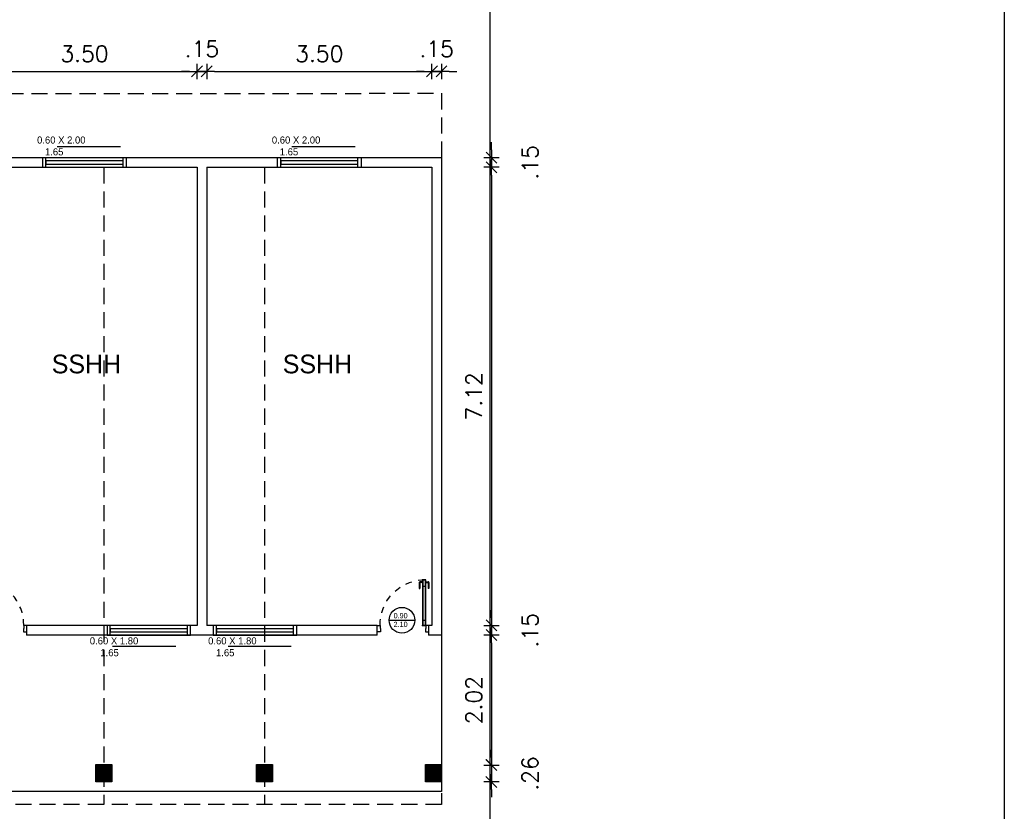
# Model space of a CAD drawing. Header units: millimetres. Extents: x 2426 to 2846, y 395 to 617.
# Tile 24 of 58: x 2475 to 2490, y 487 to 499. Entities that reach past the tile are written whole.
import ezdxf

# ---------------------------------------------------------------- set-up
doc = ezdxf.new("R2010")
doc.units = ezdxf.units.MM
doc.linetypes.add('DASHED2', pattern=[0.375, 0.25, -0.125])
doc.linetypes.add('HIDDEN', pattern=[0.375, 0.25, -0.125])
doc.layers.add('Abertura', color=2, linetype='Continuous')
doc.layers.add('Cotas', color=3, linetype='Continuous')
doc.styles.add('SIMPLEX_8', font='simplex.shx')
doc.dimstyles.new('08', dxfattribs={"dimtxt": 0.25, "dimasz": 0.12, "dimexe": 0, "dimexo": 0, "dimgap": 0.15, "dimtad": 1, "dimzin": 4, "dimdsep": 46, "dimtxsty": 'SIMPLEX_8', "dimblk1": 'D', "dimblk2": 'D', "dimsah": 1, "dimcen": 0.09, "dimse1": 1, "dimse2": 1, "dimclre": 256, "dimclrt": 2, "dimadec": 0, "dimazin": 0, "dimtfac": 1, "dimtmove": 2, "dimatfit": 3, "dimldrblk": 'D', "dimfxl": 1, "dimtolj": 1, "dimtzin": 0, "dimarcsym": 0})

# ---------------------------------------------------------------- blocks, each defined once
blk = doc.blocks.new('puerta70 05')
at = {"color": 1, "linetype": 'Continuous'}
blk.add_line((71.829, 18.746), (71.829, 18.706), dxfattribs=at)
at = {"color": 2, "linetype": 'Continuous'}
for points in [[(71.909, 19.411), (71.954, 19.411), (71.954, 19.406), (72.009, 19.406), (72.009, 19.456)], [(71.909, 19.456), (71.909, 19.411)], [(71.909, 18.701), (71.954, 18.701), (71.954, 18.706), (72.009, 18.706), (72.009, 18.656)], [(71.909, 18.656), (71.909, 18.701)]]:
    blk.add_lwpolyline(points, dxfattribs=at)
at = {"color": 1, "linetype": 'DASHED2', "ltscale": 0.01}
blk.add_lwpolyline([(71.199, 18.751, -0.402216), (71.909, 19.411, -0.402216)], format="xyb", dxfattribs=at)
at = {"color": 2, "linetype": 'Continuous'}
blk.add_lwpolyline([(71.909, 18.701), (71.199, 18.701), (71.199, 18.751), (71.909, 18.751)], close=True, dxfattribs=at)
at = {"color": 1, "linetype": 'Continuous'}
blk.add_lwpolyline([(71.904, 18.706), (71.204, 18.706), (71.204, 18.746), (71.904, 18.746)], close=True, dxfattribs=at)
for points in [[(71.226, 18.751), (71.226, 18.755)], [(71.226, 18.755), (71.251, 18.755)], [(71.226, 18.701), (71.226, 18.696)], [(71.226, 18.696), (71.251, 18.696)], [(71.232, 18.755), (71.232, 18.791)], [(71.232, 18.696), (71.232, 18.661)], [(71.242, 18.801), (71.332, 18.801)], [(71.242, 18.755), (71.242, 18.791)], [(71.242, 18.791), (71.332, 18.791)], [(71.242, 18.696), (71.242, 18.661)], [(71.251, 18.755), (71.251, 18.751)], [(71.251, 18.696), (71.251, 18.701)], [(71.299, 18.746), (71.299, 18.706)], [(71.332, 18.801), (71.332, 18.791)], [(71.242, 18.661), (71.332, 18.661)], [(71.242, 18.651), (71.332, 18.651)], [(71.332, 18.651), (71.332, 18.661)]]:
    blk.add_lwpolyline(points, dxfattribs=at)
for points in [[(71.232, 18.791, -0.414214), (71.242, 18.801, -0.414214)], [(71.242, 18.651, -0.414214), (71.232, 18.661, -0.414214)]]:
    blk.add_lwpolyline(points, format="xyb", dxfattribs=at)
at = {"linetype": 'Continuous'}
for p in [(71.199, 18.751), (71.904, 18.746), (71.904, 18.746)]:
    blk.add_point(p, dxfattribs=at)
at = {"color": 2, "linetype": 'Continuous'}
blk.add_point((71.909, 18.751), dxfattribs=at)
blk = doc.blocks.new('D')
for p, q in [((-1, 0), (1, 0)), ((0, -1), (0, 1))]:
    blk.add_line(p, q)
at = {"color": 4}
blk.add_line((-0.71, -0.71), (0.71, 0.71), dxfattribs=at)
blk = doc.blocks.new('*D369')
at = {"layer": 'Cotas', "color": 0, "lineweight": -2, "transparency": 16777216}
for p, q in [((2482.224, 496.996), (2482.224, 497.116)), ((2482.224, 496.876), (2482.224, 496.726)), ((2482.224, 496.606), (2482.224, 496.486))]:
    blk.add_line(p, q, dxfattribs=at)
at = {"layer": 'Defpoints', "color": 0, "transparency": 16777216}
for p in [(2481.447, 496.876), (2481.297, 496.726), (2482.224, 496.726)]:
    blk.add_point(p, dxfattribs=at)
at = {"layer": 'Cotas', "color": 0, "lineweight": -2, "transparency": 16777216, "xscale": 0.12, "yscale": 0.12, "zscale": 0.12}
for p, rotation in [((2482.224, 496.876), 270), ((2482.224, 496.726), 90)]:
    blk.add_blockref('D', p, dxfattribs=dict(at, rotation=rotation))
at = {"layer": 'Cotas', "color": 2, "transparency": 16777216, "insert": (2482.824, 496.801), "char_height": 0.25, "attachment_point": 5, "rotation": 90, "style": 'SIMPLEX_8'}
blk.add_mtext('\\A1;.15', dxfattribs=at)
blk = doc.blocks.new('*D376')
at = {"layer": 'Cotas', "color": 0, "lineweight": -2, "transparency": 16777216}
blk.add_line((2482.224, 496.606), (2482.224, 489.726), dxfattribs=at)
at = {"layer": 'Defpoints', "color": 0, "transparency": 16777216}
for p in [(2481.297, 496.726), (2481.297, 489.606), (2482.224, 489.606)]:
    blk.add_point(p, dxfattribs=at)
at = {"layer": 'Cotas', "color": 0, "lineweight": -2, "transparency": 16777216, "xscale": 0.12, "yscale": 0.12, "zscale": 0.12}
for p, rotation in [((2482.224, 496.726), 90), ((2482.224, 489.606), 270)]:
    blk.add_blockref('D', p, dxfattribs=dict(at, rotation=rotation))
at = {"layer": 'Cotas', "color": 2, "transparency": 16777216, "insert": (2481.949, 493.166), "char_height": 0.25, "attachment_point": 5, "rotation": 90, "style": 'SIMPLEX_8'}
blk.add_mtext('\\A1;7.12', dxfattribs=at)
blk = doc.blocks.new('*D377')
at = {"layer": 'Cotas', "color": 0, "lineweight": -2, "transparency": 16777216}
for p, q in [((2482.224, 489.726), (2482.224, 489.846)), ((2482.224, 489.606), (2482.224, 489.456)), ((2482.224, 489.336), (2482.224, 489.216))]:
    blk.add_line(p, q, dxfattribs=at)
at = {"layer": 'Defpoints', "color": 0, "transparency": 16777216}
for p in [(2481.297, 489.606), (2481.447, 489.456), (2482.224, 489.456)]:
    blk.add_point(p, dxfattribs=at)
at = {"layer": 'Cotas', "color": 0, "lineweight": -2, "transparency": 16777216, "xscale": 0.12, "yscale": 0.12, "zscale": 0.12}
for p, rotation in [((2482.224, 489.606), 270), ((2482.224, 489.456), 90)]:
    blk.add_blockref('D', p, dxfattribs=dict(at, rotation=rotation))
at = {"layer": 'Cotas', "color": 2, "transparency": 16777216, "insert": (2482.824, 489.531), "char_height": 0.25, "attachment_point": 5, "rotation": 90, "style": 'SIMPLEX_8'}
blk.add_mtext('\\A1;.15', dxfattribs=at)
blk = doc.blocks.new('*D378')
at = {"layer": 'Cotas', "color": 0, "lineweight": -2, "transparency": 16777216}
blk.add_line((2482.224, 489.336), (2482.224, 487.556), dxfattribs=at)
at = {"layer": 'Defpoints', "color": 0, "transparency": 16777216}
for p in [(2481.447, 489.456), (2481.448, 487.436), (2482.224, 487.436)]:
    blk.add_point(p, dxfattribs=at)
at = {"layer": 'Cotas', "color": 0, "lineweight": -2, "transparency": 16777216, "xscale": 0.12, "yscale": 0.12, "zscale": 0.12}
for p, rotation in [((2482.224, 489.456), 90), ((2482.224, 487.436), 270)]:
    blk.add_blockref('D', p, dxfattribs=dict(at, rotation=rotation))
at = {"layer": 'Cotas', "color": 2, "transparency": 16777216, "insert": (2481.949, 488.446), "char_height": 0.25, "attachment_point": 5, "rotation": 90, "style": 'SIMPLEX_8'}
blk.add_mtext('\\A1;2.02', dxfattribs=at)
blk = doc.blocks.new('*D370')
at = {"layer": 'Cotas', "color": 0, "lineweight": -2, "transparency": 16777216}
for p, q in [((2482.223, 487.556), (2482.223, 487.676)), ((2482.223, 487.436), (2482.223, 487.176)), ((2482.223, 487.056), (2482.223, 486.936))]:
    blk.add_line(p, q, dxfattribs=at)
at = {"layer": 'Defpoints', "color": 0, "transparency": 16777216}
for p in [(2481.448, 487.436), (2481.447, 487.176), (2482.223, 487.176)]:
    blk.add_point(p, dxfattribs=at)
at = {"layer": 'Cotas', "color": 0, "lineweight": -2, "transparency": 16777216, "xscale": 0.12, "yscale": 0.12, "zscale": 0.12}
for p, rotation in [((2482.223, 487.436), 270), ((2482.223, 487.176), 90)]:
    blk.add_blockref('D', p, dxfattribs=dict(at, rotation=rotation))
at = {"layer": 'Cotas', "color": 2, "transparency": 16777216, "insert": (2482.823, 487.306), "char_height": 0.25, "attachment_point": 5, "rotation": 90, "style": 'SIMPLEX_8'}
blk.add_mtext('\\A1;.26', dxfattribs=at)
blk = doc.blocks.new('*D392')
at = {"layer": 'Cotas', "color": 0, "lineweight": -2, "transparency": 16777216}
blk.add_line((2474.267, 498.216), (2477.527, 498.216), dxfattribs=at)
at = {"layer": 'Defpoints', "color": 0, "transparency": 16777216}
for p in [(2477.647, 498.216), (2474.147, 496.726), (2477.647, 496.726)]:
    blk.add_point(p, dxfattribs=at)
at = {"layer": 'Cotas', "color": 0, "lineweight": -2, "transparency": 16777216, "xscale": 0.12, "yscale": 0.12, "zscale": 0.12, "rotation": 180}
blk.add_blockref('D', (2474.147, 498.216), dxfattribs=at)
at = {"layer": 'Cotas', "color": 0, "lineweight": -2, "transparency": 16777216, "xscale": 0.12, "yscale": 0.12, "zscale": 0.12}
blk.add_blockref('D', (2477.647, 498.216), dxfattribs=at)
at = {"layer": 'Cotas', "color": 2, "transparency": 16777216, "insert": (2475.897, 498.491), "char_height": 0.25, "attachment_point": 5, "style": 'SIMPLEX_8'}
blk.add_mtext('\\A1;3.50', dxfattribs=at)
blk = doc.blocks.new('*D393')
at = {"layer": 'Cotas', "color": 0, "lineweight": -2, "transparency": 16777216}
for p, q in [((2477.527, 498.216), (2477.407, 498.216)), ((2477.647, 498.216), (2477.797, 498.216)), ((2477.917, 498.216), (2478.037, 498.216))]:
    blk.add_line(p, q, dxfattribs=at)
at = {"layer": 'Defpoints', "color": 0, "transparency": 16777216}
for p in [(2477.797, 498.216), (2477.647, 496.726), (2477.797, 496.726)]:
    blk.add_point(p, dxfattribs=at)
at = {"layer": 'Cotas', "color": 0, "lineweight": -2, "transparency": 16777216, "xscale": 0.12, "yscale": 0.12, "zscale": 0.12}
blk.add_blockref('D', (2477.647, 498.216), dxfattribs=at)
at = {"layer": 'Cotas', "color": 0, "lineweight": -2, "transparency": 16777216, "xscale": 0.12, "yscale": 0.12, "zscale": 0.12, "rotation": 180}
blk.add_blockref('D', (2477.797, 498.216), dxfattribs=at)
at = {"layer": 'Cotas', "color": 2, "transparency": 16777216, "insert": (2477.722, 498.566), "char_height": 0.25, "attachment_point": 5, "style": 'SIMPLEX_8'}
blk.add_mtext('\\A1;.15', dxfattribs=at)
blk = doc.blocks.new('*D394')
at = {"layer": 'Cotas', "color": 0, "lineweight": -2, "transparency": 16777216}
blk.add_line((2477.917, 498.216), (2481.177, 498.216), dxfattribs=at)
at = {"layer": 'Defpoints', "color": 0, "transparency": 16777216}
for p in [(2481.297, 498.216), (2477.797, 496.726), (2481.297, 496.726)]:
    blk.add_point(p, dxfattribs=at)
at = {"layer": 'Cotas', "color": 0, "lineweight": -2, "transparency": 16777216, "xscale": 0.12, "yscale": 0.12, "zscale": 0.12, "rotation": 180}
blk.add_blockref('D', (2477.797, 498.216), dxfattribs=at)
at = {"layer": 'Cotas', "color": 0, "lineweight": -2, "transparency": 16777216, "xscale": 0.12, "yscale": 0.12, "zscale": 0.12}
blk.add_blockref('D', (2481.297, 498.216), dxfattribs=at)
at = {"layer": 'Cotas', "color": 2, "transparency": 16777216, "insert": (2479.547, 498.491), "char_height": 0.25, "attachment_point": 5, "style": 'SIMPLEX_8'}
blk.add_mtext('\\A1;3.50', dxfattribs=at)
blk = doc.blocks.new('*D395')
at = {"layer": 'Cotas', "color": 0, "lineweight": -2, "transparency": 16777216}
for p, q in [((2481.177, 498.216), (2481.057, 498.216)), ((2481.297, 498.216), (2481.447, 498.216)), ((2481.567, 498.216), (2481.687, 498.216))]:
    blk.add_line(p, q, dxfattribs=at)
at = {"layer": 'Defpoints', "color": 0, "transparency": 16777216}
for p in [(2481.447, 498.216), (2481.297, 496.726), (2481.447, 496.727)]:
    blk.add_point(p, dxfattribs=at)
at = {"layer": 'Cotas', "color": 0, "lineweight": -2, "transparency": 16777216, "xscale": 0.12, "yscale": 0.12, "zscale": 0.12}
blk.add_blockref('D', (2481.297, 498.216), dxfattribs=at)
at = {"layer": 'Cotas', "color": 0, "lineweight": -2, "transparency": 16777216, "xscale": 0.12, "yscale": 0.12, "zscale": 0.12, "rotation": 180}
blk.add_blockref('D', (2481.447, 498.216), dxfattribs=at)
at = {"layer": 'Cotas', "color": 2, "transparency": 16777216, "insert": (2481.372, 498.566), "char_height": 0.25, "attachment_point": 5, "style": 'SIMPLEX_8'}
blk.add_mtext('\\A1;.15', dxfattribs=at)
blk = doc.blocks.new('*D373')
at = {"layer": 'Cotas', "color": 0, "lineweight": -2, "transparency": 16777216}
blk.add_line((2431.317, 500.864), (2481.327, 500.864), dxfattribs=at)
at = {"layer": 'Defpoints', "color": 0, "transparency": 16777216}
for p in [(2481.447, 500.864), (2431.197, 496.726), (2481.447, 496.727)]:
    blk.add_point(p, dxfattribs=at)
at = {"layer": 'Cotas', "color": 0, "lineweight": -2, "transparency": 16777216, "xscale": 0.12, "yscale": 0.12, "zscale": 0.12, "rotation": 180}
blk.add_blockref('D', (2431.197, 500.864), dxfattribs=at)
at = {"layer": 'Cotas', "color": 0, "lineweight": -2, "transparency": 16777216, "xscale": 0.12, "yscale": 0.12, "zscale": 0.12}
blk.add_blockref('D', (2481.447, 500.864), dxfattribs=at)
at = {"layer": 'Cotas', "color": 2, "transparency": 16777216, "insert": (2456.322, 501.139), "char_height": 0.25, "attachment_point": 5, "style": 'SIMPLEX_8'}
blk.add_mtext('\\A1;50.25', dxfattribs=at)

msp = doc.modelspace()

# ---------------------------------------------------------------- hatches: boundary and pattern name
h = msp.add_hatch()
h.set_pattern_fill('ANSI31', color=1, scale=0.005, angle=-180)
h.set_pattern_definition([(225, (44.729052, -1.708338), (0.01122532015, -0.01122532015), [])])
h.paths.add_polyline_path([(2476.072, 487.176), (2476.322, 487.176), (2476.322, 487.446), (2476.072, 487.446)])
h = msp.add_hatch()
h.set_pattern_fill('ANSI31', color=1, scale=0.005, angle=-180)
h.set_pattern_definition([(225, (47.229052, -1.708338), (0.01122532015, -0.01122532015), [])])
h.paths.add_polyline_path([(2478.572, 487.176), (2478.822, 487.176), (2478.822, 487.446), (2478.572, 487.446)])
h = msp.add_hatch()
h.set_pattern_fill('ANSI31', color=1, scale=0.005, angle=-180)
h.set_pattern_definition([(225, (49.853986, -1.708338), (0.01122532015, -0.01122532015), [])])
h.paths.add_polyline_path([(2481.197, 487.176), (2481.447, 487.176), (2481.447, 487.446), (2481.197, 487.446)])

# ---------------------------------------------------------------- linework, layer by layer
at = {"color": 1}
for p, q in [((2475.472, 497.047), (2476.456, 497.047)), ((2479.122, 497.047), (2480.106, 497.047)), ((2476.33, 489.283), (2477.315, 489.283)), ((2478.128, 489.283), (2479.112, 489.283))]:
    msp.add_line(p, q, dxfattribs=at)
at = {"color": 6}
for p, q in [((2438.147, 496.876), (2481.447, 496.876)), ((2481.447, 496.876), (2481.447, 489.456)), ((2474.147, 496.726), (2477.647, 496.726)), ((2477.647, 496.726), (2477.647, 489.606)), ((2477.797, 496.726), (2481.297, 496.726)), ((2477.797, 496.726), (2477.797, 489.606)), ((2481.297, 496.726), (2481.297, 489.606)), ((2477.647, 489.606), (2474.997, 489.606)), ((2480.447, 489.606), (2477.797, 489.606)), ((2480.447, 489.456), (2480.447, 489.606)), ((2481.297, 489.606), (2481.247, 489.606)), ((2481.247, 489.606), (2481.247, 489.456)), ((2480.447, 489.456), (2474.997, 489.456)), ((2481.447, 489.456), (2481.247, 489.456))]:
    msp.add_line(p, q, dxfattribs=at)
at = {"color": 2}
for p, q in [((2475.247, 496.726), (2475.247, 496.876)), ((2475.247, 496.876), (2476.547, 496.876)), ((2475.297, 496.724), (2475.297, 496.874)), ((2476.497, 496.724), (2476.497, 496.874)), ((2476.547, 496.876), (2476.547, 496.726)), ((2478.897, 496.726), (2478.897, 496.876)), ((2478.897, 496.876), (2480.197, 496.876)), ((2478.947, 496.724), (2478.947, 496.874)), ((2480.147, 496.724), (2480.147, 496.874)), ((2480.197, 496.876), (2480.197, 496.726)), ((2475.247, 496.726), (2476.547, 496.726)), ((2478.897, 496.726), (2480.197, 496.726)), ((2476.247, 489.606), (2476.247, 489.456)), ((2476.297, 489.456), (2476.297, 489.606)), ((2477.497, 489.456), (2477.497, 489.606)), ((2477.547, 489.456), (2477.547, 489.606)), ((2477.897, 489.606), (2477.897, 489.456)), ((2477.947, 489.456), (2477.947, 489.606)), ((2479.147, 489.456), (2479.147, 489.606)), ((2479.197, 489.456), (2479.197, 489.606))]:
    msp.add_line(p, q, dxfattribs=at)
at = {"color": 4}
for p, q in [((2481.448, 489.456), (2481.447, 487.026)), ((2481.447, 487.026), (2438.297, 487.026))]:
    msp.add_line(p, q, dxfattribs=at)
at = {"color": 1}
for points in [[(2475.297, 496.774), (2476.497, 496.774), (2476.497, 496.824), (2475.297, 496.824)], [(2478.947, 496.774), (2480.147, 496.774), (2480.147, 496.824), (2478.947, 496.824)], [(2476.297, 489.506), (2477.497, 489.506), (2477.497, 489.556), (2476.297, 489.556)], [(2477.947, 489.506), (2479.147, 489.506), (2479.147, 489.556), (2477.947, 489.556)]]:
    msp.add_lwpolyline(points, close=True, dxfattribs=at)
at = {"color": 2}
for points in [[(2476.247, 489.456), (2477.547, 489.456), (2477.547, 489.606), (2476.247, 489.606)], [(2477.897, 489.456), (2479.197, 489.456), (2479.197, 489.606), (2477.897, 489.606)]]:
    msp.add_lwpolyline(points, close=True, dxfattribs=at)
at = {"color": 5}
for points in [[(2476.322, 487.446), (2476.322, 487.176), (2476.072, 487.176), (2476.072, 487.446)], [(2478.822, 487.446), (2478.822, 487.176), (2478.572, 487.176), (2478.572, 487.446)], [(2481.447, 487.446), (2481.447, 487.176), (2481.197, 487.176), (2481.197, 487.446)]]:
    msp.add_lwpolyline(points, close=True, dxfattribs=at)
at = {"layer": 'Cotas', "color": 1, "linetype": 'DASHED2'}
for p, q in [((2476.197, 496.726), (2476.197, 486.824)), ((2478.697, 496.726), (2478.697, 486.825))]:
    msp.add_line(p, q, dxfattribs=at)
at = {"layer": 'Cotas', "color": 1}
msp.add_line((2480.632, 489.687), (2481.032, 489.687), dxfattribs=at)
at = {"layer": 'Cotas', "color": 6}
msp.add_line((2474.997, 489.606), (2474.997, 489.456), dxfattribs=at)
msp.add_lwpolyline([(2427.933, 509.362), (2490.196, 509.362), (2490.196, 395.171), (2482.196, 395.171)], dxfattribs=at)
msp.add_lwpolyline([(2427.933, 501.362), (2482.196, 501.362), (2482.196, 395.171), (2427.933, 395.171)], close=True, dxfattribs=at)
at = {"layer": 'Cotas', "color": 2, "linetype": 'HIDDEN'}
msp.add_lwpolyline([(2431.197, 497.853), (2481.447, 497.876), (2481.447, 486.826), (2431.197, 486.803)], close=True, dxfattribs=at)
at = {"layer": 'Cotas', "color": 2}
msp.add_circle((2480.832, 489.687), 0.2, dxfattribs=at)

# ---------------------------------------------------------------- block references
at = {"layer": 'Abertura', "color": 2, "rotation": 270}
msp.add_blockref('puerta70 05', (2455.542, 561.515), dxfattribs=at)
at = {"layer": 'Abertura', "color": 2, "xscale": -1, "rotation": 90}
msp.add_blockref('puerta70 05', (2499.903, 561.515), dxfattribs=at)

# ---------------------------------------------------------------- texts
for s, width, insert, char_height, attachment_point in [('\\A1;{\\fZurich Cn BT|b0|i0|c0|p34;\\C2;     0.60 X 2.00\\P        1.65}', 1.99287, (2474.955, 497.205), 0.11019, 1), ('\\A1;{\\fZurich Cn BT|b0|i0|c0|p34;\\C2;     0.60 X 2.00\\P        1.65}', 1.99287, (2478.605, 497.205), 0.11019, 1), ('\\A1;{\\fZurich Cn BT|b0|i0|c0|p34;\\C2;SSHH}', 1.34897, (2475.388, 493.52), 0.29056, 7), ('\\A1;{\\fZurich Cn BT|b0|i0|c0|p34;\\C2;SSHH}', 1.34897, (2478.979, 493.52), 0.29056, 7), ('\\A1;{\\fZurich Cn BT|b0|i0|c0|p34;\\C2;0.90\\P2.10}', 0.42722, (2480.702, 489.799), 0.08091, 1), ('\\A1;{\\fZurich Cn BT|b0|i0|c0|p34;\\C2;    0.60 X 1.80\\P        1.65}', 1.99287, (2475.816, 489.422), 0.11019, 1), ('\\A1;{\\fZurich Cn BT|b0|i0|c0|p34;\\C2;     0.60 X 1.80\\P        1.65}', 1.99287, (2477.614, 489.422), 0.11019, 1)]:
    msp.add_mtext_dynamic_manual_height_columns(s, width=width, gutter_width=1, heights=[0], dxfattribs=dict(insert=insert, char_height=char_height, attachment_point=attachment_point))

# ---------------------------------------------------------------- dimensions: what is measured, and where the dimension line sits
at = {"layer": 'Cotas', "color": 1}
for base, p1, p2, picture, middle in [((2481.447, 500.864), (2431.197, 496.726), (2481.447, 496.727), '*D373', (2456.322, 501.139)), ((2477.797, 498.216), (2477.647, 496.726), (2477.797, 496.726), '*D393', (2477.722, 498.566)), ((2481.447, 498.216), (2481.297, 496.726), (2481.447, 496.727), '*D395', (2481.372, 498.566)), ((2477.647, 498.216), (2474.147, 496.726), (2477.647, 496.726), '*D392', (2475.897, 498.491)), ((2481.297, 498.216), (2477.797, 496.726), (2481.297, 496.726), '*D394', (2479.547, 498.491))]:
    dim = msp.add_linear_dim(base=base, p1=p1, p2=p2, dimstyle='08', dxfattribs=at)
    dim.commit()
    dim.dimension.update_dxf_attribs({"geometry": picture, "text_midpoint": middle})
at = {"layer": 'Cotas', "color": 6}
for base, p1, p2, picture, middle in [((2482.224, 496.726), (2481.447, 496.876), (2481.297, 496.726), '*D369', (2482.824, 496.801)), ((2482.224, 489.606), (2481.297, 496.726), (2481.297, 489.606), '*D376', (2481.949, 493.166)), ((2482.224, 489.456), (2481.297, 489.606), (2481.447, 489.456), '*D377', (2482.824, 489.531)), ((2482.224, 487.436), (2481.447, 489.456), (2481.448, 487.436), '*D378', (2481.949, 488.446)), ((2482.223, 487.176), (2481.448, 487.436), (2481.447, 487.176), '*D370', (2482.823, 487.306))]:
    dim = msp.add_linear_dim(base=base, p1=p1, p2=p2, angle=90, dimstyle='08', dxfattribs=at)
    dim.commit()
    dim.dimension.update_dxf_attribs({"geometry": picture, "text_midpoint": middle})

doc.saveas('drawing.dxf')
